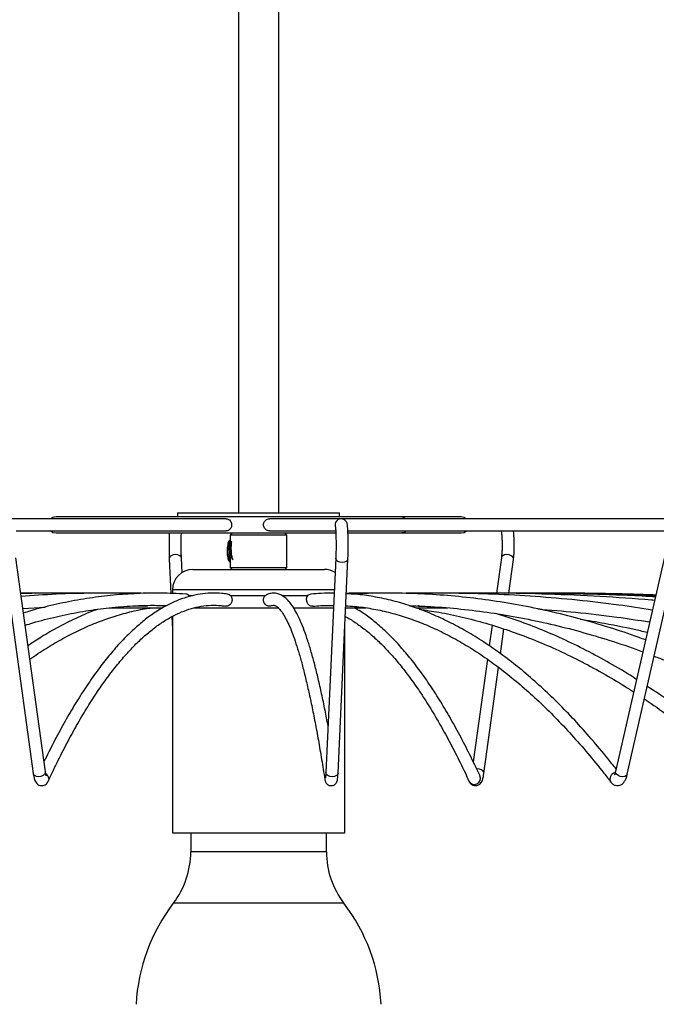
# Model space of a CAD drawing. Header units: millimetres. Extents: x -395 to 401, y -653 to 1239.
# Tile 3 of 6: x -53 to 104, y 266 to 509. Entities that reach past the tile are written whole.
import ezdxf

# ---------------------------------------------------------------- set-up
doc = ezdxf.new("R2010")
doc.units = ezdxf.units.MM

msp = doc.modelspace()

# ---------------------------------------------------------------- linework, layer by layer
at = {"color": 7, "linetype": 'Continuous', "lineweight": 25}
for p, q in [((0.76, 517.66), (0.76, 387.66)), ((10.76, 387.66), (10.76, 517.66)), ((55.76, 386.66), (-44.24, 386.66)), ((-14.24, 387.66), (-14.24, 386.66)), ((-14.24, 387.66), (25.76, 387.66)), ((25.76, 386.66), (25.76, 387.66)), ((-2.27, 386.16), (-382.64, 386.16)), ((394.15, 386.16), (8.45, 386.16)), ((26.11, 386.16), (26.07, 386.16)), ((-54.12, 383.16), (-2.27, 383.16)), ((-44.24, 382.66), (24.87, 382.66)), ((-0.74, 382.66), (-1.24, 382.16)), ((-1.24, 382.16), (-1.24, 380.76)), ((12.76, 382.16), (-1.24, 382.16)), ((8.45, 383.16), (24.8, 383.16)), ((12.76, 382.16), (12.26, 382.66)), ((12.76, 374.16), (12.76, 382.16)), ((27.8, 383.16), (105.78, 383.16)), ((27.86, 382.66), (55.76, 382.66)), ((-2.01, 377.99), (-1.98, 377.49)), ((-57.16, 376.15), (-49.86, 323.27)), ((-46.89, 323.68), (-54.18, 376.56)), ((-16.29, 376.29), (-15.9, 367.74)), ((-13.13, 372.91), (-13.29, 376.43)), ((-1.52, 375.71), (-1.44, 375.71)), ((-1.24, 375.55), (-1.24, 374.16)), ((24.81, 376.43), (22.37, 323.54)), ((25.37, 323.4), (27.81, 376.29)), ((65.7, 376.56), (64.49, 367.8)), ((67.52, 367.79), (68.67, 376.15)), ((105.93, 376.69), (93.87, 323.81)), ((96.79, 323.14), (108.85, 376.03)), ((-10.49, 373.66), (22.01, 373.66)), ((-1.24, 374.16), (-0.74, 373.66)), ((-1.24, 374.16), (12.76, 374.16)), ((12.26, 373.66), (12.76, 374.16)), ((-49.34, 367.76), (-52.97, 367.78)), ((-36.58, 367.77), (-41.32, 367.8)), ((-15.49, 368.66), (-15.49, 367.73)), ((-10.56, 367.16), (-11.36, 367.16)), ((7.37, 367.16), (-1.12, 367.16)), ((17.82, 367.16), (11.6, 367.16)), ((73.73, 367.79), (66.51, 367.76)), ((-24.37, 364.66), (-22.09, 364.58)), ((-52.46, 364.02), (-46.9, 364.37)), ((-31.15, 364.16), (-17.98, 364.16)), ((-10.2, 364.16), (10.61, 364.16)), ((14.43, 364.16), (24.25, 364.16)), ((27.25, 364.16), (32.31, 364.16)), ((44.6, 364.16), (52.5, 364.16)), ((45.45, 364.58), (45.94, 364.59)), ((66.72, 361.99), (66.77, 362.34)), ((-15.63, 362.03), (-15.49, 358.95)), ((-15.49, 362.1), (-15.49, 308.66)), ((63.4, 359.89), (62.7, 354.8)), ((27.01, 308.66), (27.01, 358.95)), ((65.46, 352.86), (66.3, 358.97)), ((62.24, 351.49), (58.75, 326.16)), ((61.38, 323.27), (64.99, 349.47)), ((-46.89, 323.68), (-46.9, 323.47)), ((-15.49, 308.66), (27.01, 308.66)), ((-10.99, 308.66), (-10.99, 303.97)), ((22.51, 303.97), (22.51, 308.66))]:
    msp.add_line(p, q, dxfattribs=at)
at = {"color": 8, "linetype": 'Continuous', "lineweight": 25}
for p, q in [((-16.29, 376.36), (-16.29, 376.29)), ((24.45, 368.66), (-15.49, 368.66)), ((22.51, 303.97), (-10.99, 303.97)), ((26.82, 291.23), (-15.3, 291.23))]:
    msp.add_line(p, q, dxfattribs=at)
at = {"color": 7, "linetype": 'Continuous', "lineweight": 25, "flags": 128}
for points in [[(-44.24, 386.66), (-45.01, 386.51), (-45.56, 386.16)], [(57.08, 386.16), (56.52, 386.51), (55.76, 386.66)], [(-45.56, 383.16), (-45.01, 382.82), (-44.24, 382.66)], [(55.76, 382.66), (56.52, 382.82), (57.08, 383.16)], [(7.31, 367.1), (7.54, 367.3), (7.78, 367.44)]]:
    msp.add_lwpolyline(points, dxfattribs=at)
at = {"color": 8, "linetype": 'Continuous', "lineweight": 25, "flags": 128}
for points in [[(41.11, 386.66), (41.66, 386.51), (42.05, 386.16)], [(42.05, 383.16), (41.66, 382.82), (41.11, 382.66)], [(-13.29, 376.43), (-13.39, 376.74), (-13.69, 377.06), (-14.16, 377.28), (-14.73, 377.35), (-15.31, 377.28), (-15.81, 377.06), (-16.15, 376.74), (-16.29, 376.36)], [(68.67, 376.15), (68.67, 376.36), (68.49, 376.74), (68.11, 377.06), (67.59, 377.28), (67.01, 377.35), (66.46, 377.28), (66.02, 377.06), (65.75, 376.74), (65.7, 376.56)], [(27.81, 376.29), (27.72, 375.98), (27.41, 375.66), (26.94, 375.44), (26.37, 375.37), (25.79, 375.44), (25.29, 375.66), (24.95, 375.98), (24.81, 376.36), (24.81, 376.43)], [(-46.9, 323.47), (-47.08, 323.09), (-47.46, 322.77), (-47.97, 322.56), (-48.55, 322.48), (-49.11, 322.56), (-49.55, 322.77), (-49.81, 323.09), (-49.86, 323.27)], [(25.37, 323.4), (25.28, 323.09), (24.97, 322.77), (24.5, 322.56), (23.93, 322.48), (23.35, 322.56), (22.85, 322.77), (22.51, 323.09), (22.37, 323.47), (22.37, 323.54)], [(61.38, 323.27), (61.38, 323.47), (61.2, 323.85), (60.82, 324.17), (60.3, 324.39), (59.72, 324.46), (59.58, 324.46)], [(96.79, 323.14), (96.78, 323.09), (96.56, 322.77), (96.15, 322.56), (95.62, 322.48), (95.04, 322.56), (94.51, 322.77), (94.1, 323.09), (93.88, 323.47), (93.87, 323.81)], [(-46.06, 322.04), (-46.14, 321.5), (-46.18, 321.41)]]:
    msp.add_lwpolyline(points, dxfattribs=at)
at = {"color": 8, "linetype": 'Continuous', "lineweight": 25}
for centre, radius, start, end in [((26.12, 384.66), 1.5, 91.8875, 197.981), ((94, 321.95), 1.5, 99.4287, 213.5122), ((-47.56, 321.93), 1.51, 4.0271, 59.793), ((23.47, 322.02), 1.38, 147.4611, 188.6219), ((59.03, 322.1), 1.5, 207.4948, 22.3272)]:
    msp.add_arc(centre, radius, start, end, dxfattribs=at)
at = {"color": 7, "linetype": 'Continuous', "lineweight": 25}
for centre, radius, start, end in [((-10.49, 368.66), 5, 90, 180), ((22.01, 368.66), 5, 58.1209, 90), ((-12.32, 366.22), 1.35, 40.4376, 85.9232), ((-2.13, 366.1), 1.47, 42.6316, 81.335), ((18.81, 366.15), 1.42, 95.3504, 138.2422), ((-31.99, 303.97), 21, 322.6318, 0), ((43.51, 303.97), 21, 180, 217.3682), ((20.54, 263.86), 45.1, 142.6318, 176.8962), ((-9.02, 263.86), 45.1, 3.1038, 37.3682)]:
    msp.add_arc(centre, radius, start, end, dxfattribs=at)
for points, knots in [([(-2.27, 386.16), (-2.18, 386.15), (-1.95, 386.15), (-1.59, 386.01), (-1.23, 385.72), (-0.98, 385.29), (-0.88, 384.82), (-0.9, 384.38), (-1.02, 383.98), (-1.24, 383.62), (-1.49, 383.39), (-1.68, 383.3), (-1.73, 383.28)], [0, 0, 0, 0, 0.061747, 0.162407, 0.297708, 0.434047, 0.533439, 0.633059, 0.728285, 0.83221, 0.955173, 1, 1, 1, 1]), ([(8.45, 383.18), (8.39, 383.17), (8.22, 383.17), (7.89, 383.26), (7.51, 383.47), (7.2, 383.83), (7.01, 384.27), (6.96, 384.73), (7.04, 385.16), (7.23, 385.54), (7.53, 385.88), (7.92, 386.08), (8.25, 386.17), (8.41, 386.16), (8.44, 386.16)], [0, 0, 0, 0, 0.034877, 0.104964, 0.214004, 0.32605, 0.420654, 0.515713, 0.600469, 0.686782, 0.786123, 0.903576, 0.978765, 1, 1, 1, 1]), ([(24.71, 384.21), (24.71, 384.21), (24.7, 384.22), (24.72, 384.14), (24.75, 383.89), (24.79, 383.33), (24.83, 382.51), (24.86, 381.44), (24.88, 380.24), (24.88, 379), (24.86, 377.8), (24.83, 376.95), (24.82, 376.53), (24.81, 376.43)], [0, 0, 0, 0, 0.000224, 0.047749, 0.127522, 0.228814, 0.344131, 0.465023, 0.587936, 0.711556, 0.835298, 0.958598, 1, 1, 1, 1]), ([(27.81, 376.29), (27.82, 376.46), (27.84, 376.98), (27.86, 377.96), (27.88, 379.23), (27.87, 380.52), (27.85, 381.76), (27.82, 382.87), (27.77, 383.81), (27.71, 384.42), (27.65, 384.81), (27.58, 385.13), (27.36, 385.54), (27.05, 385.87), (26.61, 386.12), (26.28, 386.15), (26.11, 386.16)], [0, 0, 0, 0, 0.0509827, 0.1493624, 0.2470907, 0.3445133, 0.4419713, 0.5397171, 0.63831, 0.7394108, 0.7994687, 0.8543324, 0.885847, 0.9218929, 0.9624149, 1, 1, 1, 1]), ([(-16.3, 382.66), (-16.31, 382.42), (-16.34, 381.82), (-16.35, 380.69), (-16.36, 379.41), (-16.35, 378.14), (-16.32, 377.08), (-16.3, 376.52), (-16.29, 376.29)], [0, 0, 0, 0, 0.1314144, 0.3182506, 0.5039925, 0.6895454, 0.8753882, 1, 1, 1, 1]), ([(-13.29, 376.43), (-13.3, 376.59), (-13.32, 377.07), (-13.35, 378), (-13.36, 379.21), (-13.36, 380.45), (-13.34, 381.65), (-13.32, 382.33), (-13.3, 382.66)], [0, 0, 0, 0, 0.094831, 0.274368, 0.455842, 0.638248, 0.820752, 1, 1, 1, 1]), ([(-1.73, 383.28), (-1.84, 383.23), (-2, 383.17), (-2.2, 383.17), (-2.27, 383.18)], [0, 0, 0, 0, 0.642809, 1, 1, 1, 1]), ([(65.64, 383.16), (65.64, 383.14), (65.68, 382.94), (65.76, 382.33), (65.84, 381.36), (65.89, 380.21), (65.88, 379.01), (65.84, 377.86), (65.76, 377.05), (65.71, 376.66), (65.7, 376.56)], [0, 0, 0, 0, 0.020328, 0.159555, 0.311059, 0.468455, 0.628241, 0.788446, 0.947027, 1, 1, 1, 1]), ([(68.67, 376.15), (68.7, 376.34), (68.77, 376.89), (68.85, 377.92), (68.89, 379.24), (68.88, 380.58), (68.81, 381.84), (68.74, 382.72), (68.68, 383.11), (68.67, 383.16)], [0, 0, 0, 0, 0.09155, 0.27024, 0.445211, 0.618743, 0.792498, 0.967753, 1, 1, 1, 1]), ([(-1.29, 380.91), (-1.31, 380.9), (-1.43, 380.82), (-1.58, 380.61), (-1.76, 380.26), (-1.89, 379.77), (-1.99, 379.03), (-2.03, 378.38), (-2.01, 378.04), (-2.01, 377.99)], [0, 0, 0, 0, 0.023656, 0.129761, 0.259843, 0.469492, 0.710121, 0.960097, 1, 1, 1, 1]), ([(-1.29, 380.91), (-1.34, 380.85), (-1.43, 380.73), (-1.55, 380.19), (-1.63, 379.41), (-1.65, 378.48), (-1.6, 377.5), (-1.48, 376.6), (-1.35, 375.97), (-1.26, 375.77), (-1.24, 375.72)], [0, 0, 0, 0, 0.121566, 0.258042, 0.394635, 0.534023, 0.673377, 0.814379, 0.956089, 1, 1, 1, 1]), ([(-1.2, 380.25), (-1.22, 380.15), (-1.28, 379.88), (-1.33, 379.12), (-1.3, 378.17), (-1.23, 377.36), (-1.14, 376.99), (-1.12, 376.87)], [0, 0, 0, 0, 0.159904, 0.404234, 0.648564, 0.892894, 1, 1, 1, 1]), ([(-1.23, 380.76), (-1.23, 380.7), (-1.24, 380.51), (-1.16, 379.89), (-1.06, 378.97), (-1.03, 377.96), (-1.1, 377.01), (-1.18, 376.21), (-1.26, 375.7), (-1.24, 375.57), (-1.23, 375.55)], [0, 0, 0, 0, 0.061445, 0.21652, 0.37965, 0.534473, 0.676695, 0.822126, 0.98062, 1, 1, 1, 1]), ([(-0.88, 380.49), (-0.89, 380.48), (-0.95, 380.41), (-1.03, 379.93), (-1.08, 379.14), (-1.06, 378.23), (-0.97, 377.28), (-0.82, 376.46), (-0.67, 376.15), (-0.61, 376.03)], [0, 0, 0, 0, 0.047961, 0.213949, 0.379936, 0.545924, 0.677056, 0.877614, 1, 1, 1, 1]), ([(-1.98, 377.49), (-1.98, 377.42), (-1.97, 377.05), (-1.89, 376.51), (-1.74, 376.13), (-1.67, 375.96)], [0, 0, 0, 0, 0.114957, 0.589252, 1, 1, 1, 1]), ([(-1.95, 377.42), (-1.89, 377.05), (-1.8, 376.46), (-1.65, 376.15), (-1.59, 376.03)], [0, 0, 0, 0, 0.621028, 1, 1, 1, 1]), ([(-1.19, 375.38), (-1.22, 375.4), (-1.34, 375.47), (-1.53, 375.9), (-1.71, 376.48), (-1.81, 376.93), (-1.86, 377.15), (-1.89, 377.26), (-1.91, 377.34), (-1.92, 377.39), (-1.93, 377.41), (-1.94, 377.42), (-1.95, 377.43), (-1.95, 377.42), (-1.95, 377.42), (-1.95, 377.42)], [0, 0, 0, 0, 0.113197, 0.414495, 0.707816, 0.838412, 0.885725, 0.929064, 0.951146, 0.966246, 0.974496, 0.981209, 0.987952, 0.995932, 1, 1, 1, 1]), ([(-1.95, 377.42), (-1.94, 377.26), (-1.91, 376.85), (-1.81, 376.28), (-1.66, 375.86), (-1.54, 375.67), (-1.48, 375.72), (-1.47, 375.72)], [0, 0, 0, 0, 0.162725, 0.430001, 0.697277, 0.964553, 1, 1, 1, 1]), ([(-1.6, 376.01), (-1.55, 375.93), (-1.5, 375.82), (-1.44, 375.71), (-1.43, 375.69)], [0, 0, 0, 0, 0.780061, 1, 1, 1, 1]), ([(-44.56, 367.76), (-47.32, 367.8), (-50.13, 367.85), (-52.93, 367.8), (-52.97, 367.79)], [0, 0, 0, 0, 0.98371, 1, 1, 1, 1]), ([(-37.35, 367.74), (-40.75, 367.79), (-45.96, 367.87), (-51.16, 367.73), (-52.96, 367.68)], [0, 0, 0, 0, 0.653788, 1, 1, 1, 1]), ([(-24.4, 367.66), (-25.06, 367.69), (-28.69, 367.82), (-35.3, 367.84), (-44.14, 367.62), (-49.99, 367.2), (-52.87, 367)], [0, 0, 0, 0, 0.0692183, 0.3829048, 0.6965923, 1, 1, 1, 1]), ([(-12.22, 367.57), (-13.27, 367.63), (-16.27, 367.8), (-21.25, 367.85), (-27.15, 367.6), (-33.04, 367.03), (-38.94, 366.16), (-44.82, 364.94), (-49.27, 363.85), (-51.76, 363.06), (-52.3, 362.89)], [0, 0, 0, 0, 0.0778545, 0.2247832, 0.3717055, 0.5186311, 0.6655784, 0.8125659, 0.9596098, 1, 1, 1, 1]), ([(-1.91, 367.55), (-2.39, 367.62), (-3.75, 367.8), (-6, 367.85), (-8.65, 367.61), (-11.29, 367.05), (-13.93, 366.18), (-16.56, 364.99), (-19.19, 363.48), (-21.81, 361.65), (-24.42, 359.5), (-27.03, 357.04), (-29.62, 354.25), (-32.2, 351.15), (-34.76, 347.74), (-37.3, 344.02), (-39.83, 340), (-42.34, 335.66), (-44.81, 331.09), (-46.43, 327.8), (-47.24, 326.18)], [0, 0, 0, 0, 0.030319, 0.08604, 0.141677, 0.197352, 0.253245, 0.309498, 0.366174, 0.423253, 0.480667, 0.538324, 0.596138, 0.654038, 0.711975, 0.769913, 0.827831, 0.885721, 0.94358, 1, 1, 1, 1]), ([(-22.5, 367.75), (-24.49, 367.8), (-26.88, 367.86), (-29.28, 367.77), (-29.69, 367.76)], [0, 0, 0, 0, 0.8295049, 1, 1, 1, 1]), ([(-1.05, 367.1), (-1.04, 367.08), (-1.01, 367.02), (-0.91, 366.83), (-0.81, 366.48), (-0.79, 366.06), (-0.86, 365.68), (-1, 365.32), (-1.23, 365), (-1.54, 364.75), (-1.91, 364.61), (-2.23, 364.57), (-2.39, 364.6), (-2.44, 364.61)], [0, 0, 0, 0, 0.033266, 0.145806, 0.280541, 0.374151, 0.468044, 0.556378, 0.652476, 0.768071, 0.877809, 0.96418, 1, 1, 1, 1]), ([(9.04, 364.72), (8.91, 364.67), (8.68, 364.59), (8.3, 364.58), (7.9, 364.66), (7.51, 364.88), (7.19, 365.24), (7, 365.65), (6.94, 366.04), (6.97, 366.4), (7.06, 366.72), (7.2, 366.96), (7.27, 367.06), (7.31, 367.1)], [0, 0, 0, 0, 0.088521, 0.166398, 0.244116, 0.361072, 0.480517, 0.568077, 0.655991, 0.736529, 0.821874, 0.923382, 1, 1, 1, 1]), ([(22.9, 335.05), (22.66, 336.35), (22.13, 339.12), (21.33, 342.98), (20.48, 346.72), (19.63, 350.15), (18.77, 353.28), (17.91, 356.11), (17.03, 358.64), (16.13, 360.87), (15.22, 362.81), (14.26, 364.46), (13.29, 365.78), (12.29, 366.76), (11.29, 367.41), (10.21, 367.79), (9.1, 367.85), (8.28, 367.65), (7.87, 367.47), (7.78, 367.44)], [0, 0, 0, 0, 0.057761, 0.12291, 0.188125, 0.253425, 0.318841, 0.384416, 0.450215, 0.516332, 0.582911, 0.650151, 0.718239, 0.779601, 0.834385, 0.884263, 0.937344, 0.986729, 1, 1, 1, 1]), ([(19.1, 364.6), (19.05, 364.59), (18.88, 364.57), (18.57, 364.63), (18.22, 364.81), (17.93, 365.12), (17.73, 365.51), (17.62, 365.92), (17.6, 366.3), (17.63, 366.63), (17.71, 366.92), (17.74, 367.04), (17.75, 367.1)], [0, 0, 0, 0, 0.037178, 0.126598, 0.249278, 0.375872, 0.480781, 0.586298, 0.678426, 0.77122, 0.87899, 1, 1, 1, 1]), ([(24.41, 367.78), (23.35, 367.79), (21.43, 367.79), (19.52, 367.64), (18.68, 367.57)], [0, 0, 0, 0, 0.558549, 1, 1, 1, 1]), ([(34.03, 367.75), (33.71, 367.77), (31.5, 367.87), (29.3, 367.8), (27.41, 367.74)], [0, 0, 0, 0, 0.145982, 1, 1, 1, 1]), ([(94, 324.4), (93.67, 324.83), (91.99, 326.99), (88.93, 330.68), (84.83, 335.35), (80.7, 339.7), (76.55, 343.74), (72.37, 347.48), (68.17, 350.91), (63.96, 354.02), (59.72, 356.83), (55.47, 359.31), (51.21, 361.48), (46.94, 363.34), (42.66, 364.87), (38.37, 366.1), (34.08, 366.99), (30.43, 367.52), (28.2, 367.63), (27.41, 367.67)], [0, 0, 0, 0, 0.015641, 0.079208, 0.142775, 0.206337, 0.269887, 0.333418, 0.396922, 0.460385, 0.523797, 0.587142, 0.650407, 0.71358, 0.77665, 0.839616, 0.902479, 0.965253, 1, 1, 1, 1]), ([(101.27, 356.26), (100.74, 356.46), (97.76, 357.6), (92.3, 359.36), (84.91, 361.54), (77.5, 363.37), (70.08, 364.9), (62.64, 366.11), (55.19, 367), (47.74, 367.58), (40.29, 367.84), (33.9, 367.81), (30, 367.63), (28.59, 367.57)], [0, 0, 0, 0, 0.022161, 0.124432, 0.226677, 0.328898, 0.431095, 0.533271, 0.635429, 0.737572, 0.839706, 0.941833, 1, 1, 1, 1]), ([(48.11, 367.77), (47.77, 367.78), (45.52, 367.85), (43.27, 367.8), (41.35, 367.76)], [0, 0, 0, 0, 0.14713, 1, 1, 1, 1]), ([(102.95, 363.64), (100.2, 364.06), (94.02, 365.02), (84.4, 366.12), (74.1, 367.01), (63.79, 367.59), (53.48, 367.84), (46.36, 367.83), (42.69, 367.72), (42.45, 367.72)], [0, 0, 0, 0, 0.137156, 0.307378, 0.477594, 0.647806, 0.818015, 0.988221, 1, 1, 1, 1]), ([(60.22, 367.78), (59.92, 367.78), (57.47, 367.84), (55.02, 367.8), (52.87, 367.76)], [0, 0, 0, 0, 0.122484, 1, 1, 1, 1]), ([(103.49, 366.01), (103.24, 366.03), (98.75, 366.46), (90.02, 367), (77.31, 367.59), (65.69, 367.85), (58.32, 367.78), (55.19, 367.75)], [0, 0, 0, 0, 0.015802, 0.279101, 0.542399, 0.805695, 1, 1, 1, 1]), ([(69.92, 367.78), (69.68, 367.79), (68.17, 367.82), (66.67, 367.8), (65.4, 367.78)], [0, 0, 0, 0, 0.157459, 1, 1, 1, 1]), ([(103.69, 366.89), (103.23, 366.91), (97.91, 367.24), (87.72, 367.56), (75.63, 367.84), (68.4, 367.78), (66.03, 367.77)], [0, 0, 0, 0, 0.037197, 0.424317, 0.811436, 1, 1, 1, 1]), ([(103.77, 367.21), (100.7, 367.33), (92.37, 367.65), (82.49, 367.83), (75.69, 367.79), (74.15, 367.78)], [0, 0, 0, 0, 0.310659, 0.844265, 1, 1, 1, 1]), ([(103.79, 367.32), (101.72, 367.4), (94.19, 367.68), (84.45, 367.83), (76.78, 367.78), (74.56, 367.77)], [0, 0, 0, 0, 0.2132877, 0.7721824, 1, 1, 1, 1]), ([(-51.88, 359.88), (-51.24, 360.09), (-48.68, 360.9), (-44.18, 362.01), (-38.38, 363.21), (-32.57, 364.07), (-26.76, 364.61), (-21.53, 364.85), (-18.24, 364.78), (-16.89, 364.74)], [0, 0, 0, 0, 0.055015, 0.220689, 0.38646, 0.552318, 0.718251, 0.88424, 1, 1, 1, 1]), ([(-46.18, 321.41), (-45.76, 322.31), (-44.54, 324.92), (-42.5, 329), (-40.08, 333.55), (-37.65, 337.8), (-35.21, 341.73), (-32.77, 345.36), (-30.32, 348.68), (-27.87, 351.68), (-25.43, 354.38), (-22.98, 356.76), (-20.54, 358.83), (-18.11, 360.6), (-15.68, 362.06), (-13.26, 363.21), (-10.83, 364.06), (-8.4, 364.61), (-5.96, 364.85), (-3.98, 364.8), (-2.8, 364.65), (-2.44, 364.6)], [0, 0, 0, 0, 0.029233, 0.084554, 0.139852, 0.19512, 0.250357, 0.305564, 0.360741, 0.415897, 0.471045, 0.5262, 0.581393, 0.636677, 0.692126, 0.747837, 0.803924, 0.860485, 0.917551, 0.975017, 1, 1, 1, 1]), ([(-21.55, 364.78), (-21.62, 364.72), (-21.75, 364.61), (-21.95, 364.57), (-22.07, 364.59), (-22.09, 364.59)], [0, 0, 0, 0, 0.485355, 0.942967, 1, 1, 1, 1]), ([(9.04, 364.71), (9.1, 364.74), (9.32, 364.82), (9.54, 364.82), (9.9, 364.73), (10.4, 364.4), (11.02, 363.8), (11.71, 362.87), (12.44, 361.63), (13.2, 360.07), (13.99, 358.19), (14.79, 355.98), (15.6, 353.44), (16.41, 350.58), (17.23, 347.4), (18.05, 343.9), (18.87, 340.08), (19.69, 335.96), (20.51, 331.52), (21.31, 326.83), (21.85, 323.47), (22.11, 321.81)], [0, 0, 0, 0, 0.026939, 0.08676, 0.140608, 0.190194, 0.242853, 0.294367, 0.346174, 0.398766, 0.4521, 0.506014, 0.560353, 0.614998, 0.669862, 0.724885, 0.780025, 0.835251, 0.890543, 0.945884, 1, 1, 1, 1]), ([(19.1, 364.59), (19.77, 364.64), (21.5, 364.79), (23.22, 364.78), (24.27, 364.78)], [0, 0, 0, 0, 0.391282, 1, 1, 1, 1]), ([(27.27, 364.68), (28.01, 364.64), (30.13, 364.53), (33.65, 364.02), (37.82, 363.14), (41.98, 361.94), (46.14, 360.43), (50.29, 358.6), (54.42, 356.47), (58.55, 354.02), (62.66, 351.26), (66.76, 348.2), (70.85, 344.83), (74.92, 341.15), (78.98, 337.17), (83.01, 332.88), (87.03, 328.29), (90.27, 324.33), (92.18, 321.87), (92.76, 321.13)], [0, 0, 0, 0, 0.033304, 0.096499, 0.159638, 0.222693, 0.285643, 0.348482, 0.411211, 0.473839, 0.536379, 0.598846, 0.661256, 0.723621, 0.785954, 0.848265, 0.910562, 0.972851, 1, 1, 1, 1]), ([(43.01, 364.69), (44.47, 364.65), (48.4, 364.55), (54.78, 364.02), (62.17, 363.15), (69.54, 361.95), (76.9, 360.43), (84.24, 358.61), (91.57, 356.45), (97.02, 354.68), (100.02, 353.53), (100.6, 353.31)], [0, 0, 0, 0, 0.075807, 0.203571, 0.331325, 0.459066, 0.586786, 0.714482, 0.84215, 0.969788, 1, 1, 1, 1]), ([(45.45, 364.59), (45.43, 364.59), (45.32, 364.58), (45.21, 364.62), (45.16, 364.71), (45.14, 364.75)], [0, 0, 0, 0, 0.139143, 0.654567, 1, 1, 1, 1]), ([(-33.97, 363.81), (-34.36, 363.68), (-36.16, 363.05), (-39.39, 361.61), (-43.64, 359.48), (-47.57, 357.23), (-50.08, 355.55), (-51.18, 354.81)], [0, 0, 0, 0, 0.066248, 0.312419, 0.558999, 0.805976, 1, 1, 1, 1]), ([(-50.73, 351.5), (-49.38, 352.42), (-46.67, 354.26), (-42.57, 356.64), (-38.45, 358.76), (-34.31, 360.55), (-30.17, 362.04), (-26.02, 363.19), (-22.88, 363.9), (-21.12, 364.12), (-20.75, 364.16)], [0, 0, 0, 0, 0.135165, 0.272648, 0.410295, 0.548137, 0.686203, 0.824513, 0.963068, 1, 1, 1, 1]), ([(60.42, 322.67), (59.99, 323.58), (58.75, 326.24), (56.67, 330.41), (54.18, 335.08), (51.68, 339.44), (49.16, 343.5), (46.62, 347.26), (44.06, 350.71), (41.48, 353.86), (38.88, 356.69), (36.27, 359.21), (33.64, 361.4), (31.35, 363.07), (29.94, 363.87), (29.42, 364.16)], [0, 0, 0, 0, 0.043233, 0.125705, 0.208206, 0.290751, 0.37334, 0.455975, 0.538652, 0.621359, 0.704072, 0.786742, 0.869299, 0.951646, 1, 1, 1, 1]), ([(45.44, 363.82), (47.04, 363.6), (50.58, 363.09), (56.05, 361.94), (61.84, 360.43), (67.62, 358.6), (73.39, 356.46), (79.14, 354.01), (84.88, 351.25), (90.59, 348.17), (95.08, 345.55), (97.65, 343.86), (98.34, 343.41)], [0, 0, 0, 0, 0.090098, 0.199107, 0.308068, 0.416972, 0.525812, 0.634587, 0.743297, 0.851945, 0.960534, 1, 1, 1, 1]), ([(99.05, 346.52), (98.53, 346.86), (96.09, 348.45), (91.71, 350.98), (85.91, 354.09), (80.09, 356.88), (74.25, 359.35), (68.99, 361.32), (65.66, 362.33), (64.3, 362.75)], [0, 0, 0, 0, 0.045551, 0.213278, 0.380928, 0.548495, 0.715971, 0.883351, 1, 1, 1, 1]), ([(74.69, 363.9), (77.8, 363.65), (84.32, 363.12), (93.52, 362.05), (99.6, 361.12), (102.28, 360.71)], [0, 0, 0, 0, 0.336936, 0.708049, 1, 1, 1, 1]), ([(27.15, 362.02), (27.25, 361.97), (28.16, 361.53), (29.89, 360.4), (32.34, 358.61), (34.8, 356.49), (37.25, 354.06), (39.69, 351.33), (42.14, 348.28), (44.59, 344.93), (47.03, 341.27), (49.46, 337.29), (51.89, 333.02), (54.31, 328.43), (56.25, 324.51), (57.37, 322.11), (57.7, 321.41)], [0, 0, 0, 0, 0.00974, 0.090576, 0.170881, 0.250821, 0.330537, 0.410132, 0.489677, 0.569215, 0.648767, 0.728352, 0.807977, 0.887647, 0.96736, 1, 1, 1, 1]), ([(85.15, 361.41), (87.15, 361.08), (92.1, 360.25), (97.61, 359.14), (101.12, 358.28), (101.7, 358.14)], [0, 0, 0, 0, 0.36209, 0.895558, 1, 1, 1, 1]), ([(103.43, 352.23), (104.34, 351.89), (107.67, 350.64), (113.41, 348.16), (120.64, 344.79), (127.84, 341.1), (135.01, 337.1), (142.13, 332.8), (149.22, 328.19), (155.02, 324.16), (158.46, 321.64), (159.55, 320.83)], [0, 0, 0, 0, 0.047785, 0.175381, 0.302944, 0.430474, 0.557974, 0.685445, 0.812888, 0.940307, 1, 1, 1, 1]), ([(128.89, 323.13), (127.91, 324.05), (125.06, 326.69), (120.32, 330.85), (114.66, 335.5), (108.97, 339.81), (104.65, 342.91), (102.23, 344.46), (101.73, 344.78)], [0, 0, 0, 0, 0.109927, 0.318818, 0.527679, 0.736492, 0.945246, 1, 1, 1, 1]), ([(101.02, 341.66), (101.33, 341.46), (103.52, 340.04), (107.58, 337.1), (113.2, 332.83), (118.78, 328.22), (123.32, 324.22), (126, 321.73), (126.84, 320.95)], [0, 0, 0, 0, 0.03544, 0.252117, 0.468713, 0.685241, 0.901713, 1, 1, 1, 1]), ([(-46.69, 322.68), (-46.69, 322.68), (-46.69, 322.69), (-46.76, 322.91), (-46.83, 323.27), (-46.88, 323.58), (-46.89, 323.68)], [0, 0, 0, 0, 0.148488, 0.4376, 0.815914, 1, 1, 1, 1]), ([(22.11, 321.81), (22.13, 321.71), (22.15, 321.54), (22.25, 321.24), (22.43, 320.9), (22.75, 320.56), (23.21, 320.32), (23.77, 320.25), (24.28, 320.37), (24.67, 320.62), (24.92, 320.91), (25.07, 321.17), (25.16, 321.4), (25.22, 321.65), (25.27, 322), (25.32, 322.56), (25.36, 323.14), (25.37, 323.4)], [0, 0, 0, 0, 0.080546, 0.131989, 0.180658, 0.234137, 0.294345, 0.357912, 0.421358, 0.472145, 0.516057, 0.555146, 0.592197, 0.639984, 0.729045, 0.874713, 1, 1, 1, 1]), ([(22.37, 323.54), (22.36, 323.39), (22.34, 322.95), (22.31, 322.5), (22.27, 322.24), (22.27, 322.25), (22.27, 322.25)], [0, 0, 0, 0, 0.220235, 0.628932, 0.90619, 1, 1, 1, 1]), ([(93.87, 323.81), (93.83, 323.68), (93.76, 323.36), (93.62, 323.02), (93.59, 322.97), (93.58, 322.95)], [0, 0, 0, 0, 0.270383, 0.673562, 1, 1, 1, 1]), ([(-49.86, 323.27), (-49.84, 323.09), (-49.76, 322.55), (-49.6, 321.9), (-49.37, 321.3), (-49.05, 320.8), (-48.52, 320.4), (-47.86, 320.23), (-47.2, 320.34), (-46.7, 320.66), (-46.37, 321.04), (-46.25, 321.28), (-46.18, 321.41)], [0, 0, 0, 0, 0.085899, 0.262746, 0.382391, 0.488388, 0.575943, 0.665524, 0.761283, 0.839637, 0.916978, 1, 1, 1, 1]), ([(57.7, 321.41), (57.78, 321.25), (57.93, 320.96), (58.37, 320.53), (58.96, 320.27), (59.63, 320.27), (60.19, 320.5), (60.6, 320.86), (60.87, 321.27), (61.08, 321.79), (61.25, 322.42), (61.34, 323.01), (61.38, 323.27)], [0, 0, 0, 0, 0.102348, 0.188486, 0.277895, 0.367236, 0.451061, 0.526934, 0.609923, 0.712612, 0.872673, 1, 1, 1, 1]), ([(92.76, 321.13), (92.89, 320.97), (93.17, 320.65), (93.8, 320.32), (94.55, 320.24), (95.24, 320.46), (95.77, 320.86), (96.17, 321.39), (96.52, 322.1), (96.69, 322.76), (96.79, 323.14)], [0, 0, 0, 0, 0.111718, 0.223442, 0.335185, 0.448738, 0.553613, 0.667731, 0.811467, 1, 1, 1, 1])]:
    msp.add_open_spline(points, degree=3, knots=knots, dxfattribs=at)

doc.saveas('drawing.dxf')
